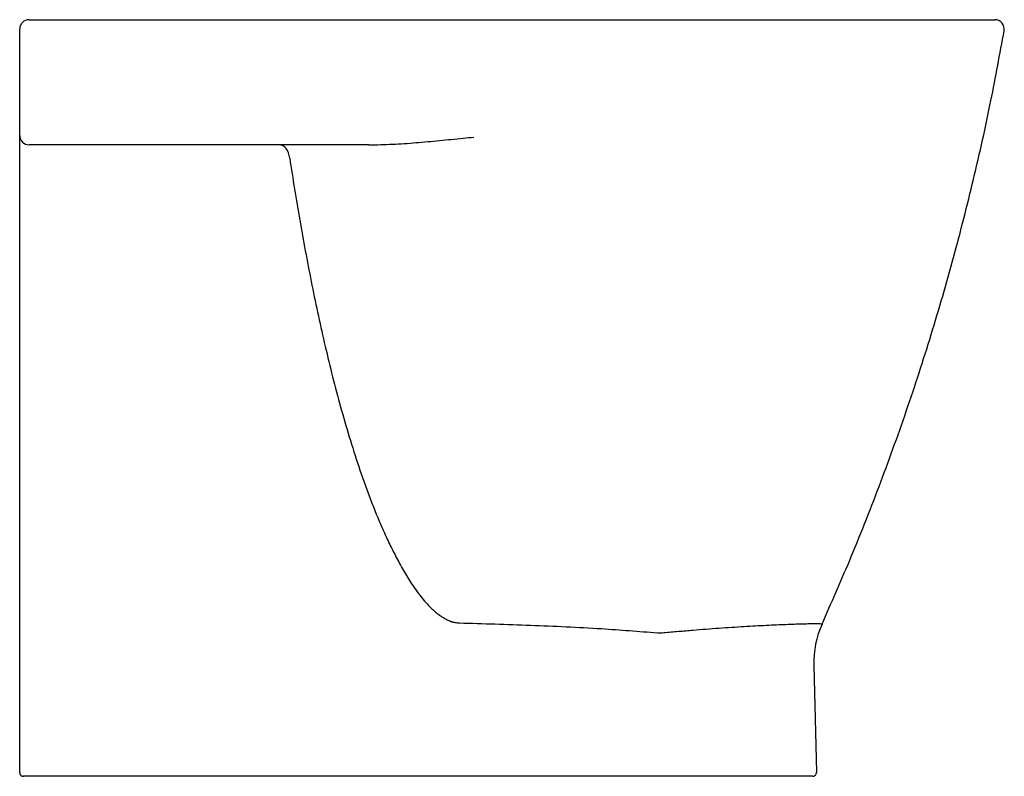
# Model space of a CAD drawing. Header units: millimetres. Extents: x 4125.674 to 4126.193, y 2443.493 to 2443.892.
import ezdxf

# ---------------------------------------------------------------- set-up
doc = ezdxf.new("R2010")
doc.units = ezdxf.units.MM
doc.layers.add('SANINDUSA', color=3, linetype='Continuous')

msp = doc.modelspace()

# ---------------------------------------------------------------- linework, layer by layer
at = {"layer": 'SANINDUSA'}
for p, q in [((4126.092905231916, 2443.551108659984), (4126.09438244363, 2443.494695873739)), ((4126.09238312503, 2443.492643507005), (4126.009935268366, 2443.492643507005))]:
    msp.add_line(p, q, dxfattribs=at)
at = {"layer": 'SANINDUSA', "flags": 128}
msp.add_lwpolyline([(4125.816742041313, 2443.818593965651), (4125.816533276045, 2443.820011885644), (4125.816151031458, 2443.821352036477), (4125.815607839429, 2443.82257040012), (4125.814921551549, 2443.823626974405), (4125.814114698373, 2443.824487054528), (4125.813213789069, 2443.825122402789), (4125.812248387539, 2443.825512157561), (4125.811250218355, 2443.825643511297)], dxfattribs=at)
at = {"layer": 'SANINDUSA'}
for centre, radius, start, end in [((4125.679445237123, 2443.886643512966), 0.005000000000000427, 90, 180), ((4126.188334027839, 2443.886643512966), 0.005000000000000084, 350.0426932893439, 90), ((4125.679445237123, 2443.830643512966), 0.005, 180, 270), ((4126.142888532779, 2443.552417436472), 0.05000043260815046, 155.7627381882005, 181.4999057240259), ((4125.676445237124, 2443.494643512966), 0.00200000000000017, 180, 270), ((4126.092383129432, 2443.494643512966), 0.00200000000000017, 270, 1.49999999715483)]:
    msp.add_arc(centre, radius, start, end, dxfattribs=at)
for points, knots in [([(4125.679445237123, 2443.891643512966), (4125.679445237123, 2443.891643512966), (4125.679673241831, 2443.891643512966), (4125.680240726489, 2443.891643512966), (4125.680368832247, 2443.891643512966), (4125.680651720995, 2443.891643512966), (4125.68080650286, 2443.891643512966), (4125.681310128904, 2443.891643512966), (4125.68208619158, 2443.891643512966), (4125.683068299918, 2443.891643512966), (4125.683883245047, 2443.891643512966), (4125.684167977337, 2443.891643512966), (4125.684764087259, 2443.891643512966), (4125.685076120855, 2443.891643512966), (4125.686686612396, 2443.891643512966), (4125.688144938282, 2443.891643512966), (4125.690580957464, 2443.891643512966), (4125.691434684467, 2443.891643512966), (4125.692779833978, 2443.891643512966), (4125.693238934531, 2443.891643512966), (4125.694168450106, 2443.891643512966), (4125.69464011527, 2443.891643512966), (4125.697032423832, 2443.891643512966), (4125.69905403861, 2443.891643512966), (4125.70224945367, 2443.891643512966), (4125.703347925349, 2443.891643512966), (4125.705558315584, 2443.891643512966), (4125.706672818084, 2443.891643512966), (4125.710043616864, 2443.891643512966), (4125.712326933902, 2443.891643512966), (4125.714647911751, 2443.891643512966)], [0, 0, 0, 0, 0.1250000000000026, 0.1250000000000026, 0.1562500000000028, 0.1562500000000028, 0.1875000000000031, 0.1875000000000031, 0.2500000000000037, 0.3125000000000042, 0.3125000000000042, 0.3437500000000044, 0.3437500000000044, 0.3750000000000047, 0.3750000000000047, 0.5000000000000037, 0.5000000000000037, 0.5625000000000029, 0.5625000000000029, 0.5937500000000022, 0.5937500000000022, 0.6250000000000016, 0.6250000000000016, 0.7500000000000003, 0.7500000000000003, 0.8125, 0.8125, 0.8749999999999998, 0.8749999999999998, 1, 1, 1, 1]), ([(4125.714647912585, 2443.891643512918), (4125.762029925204, 2443.891643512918), (4125.865110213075, 2443.891643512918), (4125.98211506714, 2443.891643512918), (4126.05524455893, 2443.891643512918), (4126.076192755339, 2443.891643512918), (4126.086712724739, 2443.891643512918), (4126.097174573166, 2443.891643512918), (4126.107058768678, 2443.891643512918), (4126.116266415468, 2443.891643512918), (4126.124835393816, 2443.891643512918), (4126.133077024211, 2443.891643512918), (4126.140924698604, 2443.891643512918), (4126.148317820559, 2443.891643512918), (4126.155225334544, 2443.891643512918), (4126.161595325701, 2443.891643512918), (4126.167373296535, 2443.891643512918), (4126.17250492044, 2443.891643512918), (4126.176978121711, 2443.891643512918), (4126.18075445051, 2443.891643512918), (4126.183819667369, 2443.891643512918), (4126.186041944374, 2443.891643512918), (4126.187442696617, 2443.891643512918), (4126.18821211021, 2443.891643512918), (4126.188548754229, 2443.891643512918), (4126.188432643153, 2443.891643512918), (4126.188334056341, 2443.891643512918)], [0, 0, 0, 0, 0.2396637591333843, 0.5213921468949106, 0.5918242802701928, 0.6095681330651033, 0.6273486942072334, 0.6450633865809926, 0.662717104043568, 0.6782986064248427, 0.6939358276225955, 0.7095729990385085, 0.7251544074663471, 0.7407353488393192, 0.7563719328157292, 0.7720085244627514, 0.7875894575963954, 0.8031802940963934, 0.8188269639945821, 0.8344736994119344, 0.8500646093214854, 0.8655992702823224, 0.8811833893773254, 0.8967977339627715, 0.9123737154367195, 0.9999999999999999, 0.9999999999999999, 0.9999999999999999, 0.9999999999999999]), ([(4126.097295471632, 2443.572943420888), (4126.102102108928, 2443.583999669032), (4126.112711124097, 2443.607914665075), (4126.127510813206, 2443.645376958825), (4126.141915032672, 2443.685188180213), (4126.1550036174, 2443.725500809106), (4126.166821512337, 2443.766268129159), (4126.177303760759, 2443.807477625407), (4126.186215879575, 2443.847322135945), (4126.190967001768, 2443.873546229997), (4126.193258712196, 2443.88577894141)], [0, 0, 0, 0, 0.1102872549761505, 0.2392239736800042, 0.3682472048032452, 0.4974066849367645, 0.6267523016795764, 0.7563334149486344, 0.8861995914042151, 1, 1, 1, 1]), ([(4125.674445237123, 2443.817955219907), (4125.674445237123, 2443.818676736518), (4125.674445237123, 2443.819385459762), (4125.674445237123, 2443.820430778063), (4125.674445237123, 2443.820776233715), (4125.674445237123, 2443.82146117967), (4125.674445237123, 2443.821801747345), (4125.674445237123, 2443.8227944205), (4125.674445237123, 2443.823423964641), (4125.674445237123, 2443.824624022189), (4125.674445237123, 2443.825196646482), (4125.674445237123, 2443.826251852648), (4125.674445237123, 2443.826739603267), (4125.674445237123, 2443.827650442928), (4125.674445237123, 2443.828074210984), (4125.674445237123, 2443.828870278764), (4125.674445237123, 2443.829241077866), (4125.674445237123, 2443.829776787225), (4125.674445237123, 2443.829951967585), (4125.674445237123, 2443.830212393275), (4125.674445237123, 2443.830298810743), (4125.674445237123, 2443.830471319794), (4125.674445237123, 2443.830558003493), (4125.674445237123, 2443.830643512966)], [0, 0, 0, 0, 0.1249999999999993, 0.1249999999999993, 0.1874999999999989, 0.1874999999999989, 0.2499999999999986, 0.2499999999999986, 0.3749999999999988, 0.3749999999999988, 0.4999999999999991, 0.4999999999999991, 0.6249999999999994, 0.6249999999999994, 0.7499999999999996, 0.7499999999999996, 0.8749999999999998, 0.8749999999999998, 0.9374999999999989, 0.9374999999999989, 0.9687499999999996, 0.9687499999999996, 1, 1, 1, 1]), ([(4125.858523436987, 2443.825643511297), (4125.862641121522, 2443.825717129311), (4125.870888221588, 2443.825864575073), (4125.883285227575, 2443.826755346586), (4125.89569293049, 2443.827859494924), (4125.905862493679, 2443.828985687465), (4125.911915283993, 2443.829552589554), (4125.913827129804, 2443.829731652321)], [0, 0, 0, 0, 0.2238922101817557, 0.4484222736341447, 0.6723190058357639, 0.8964980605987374, 1, 1, 1, 1]), ([(4125.71485938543, 2443.825643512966), (4125.712526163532, 2443.825643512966), (4125.710216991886, 2443.825643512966), (4125.707360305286, 2443.825643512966), (4125.706789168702, 2443.825643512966), (4125.705658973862, 2443.825643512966), (4125.705099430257, 2443.825643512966), (4125.703437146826, 2443.825643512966), (4125.701264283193, 2443.825643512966), (4125.699177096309, 2443.825643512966), (4125.697644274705, 2443.825643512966), (4125.69713877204, 2443.825643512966), (4125.696138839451, 2443.825643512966), (4125.695643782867, 2443.825643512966), (4125.693223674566, 2443.825643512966), (4125.69144124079, 2443.825643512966), (4125.688991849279, 2443.825643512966), (4125.688213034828, 2443.825643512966), (4125.687103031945, 2443.825643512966), (4125.686743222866, 2443.825643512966), (4125.686051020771, 2443.825643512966), (4125.685717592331, 2443.825643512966), (4125.684112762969, 2443.825643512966), (4125.68302650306, 2443.825643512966), (4125.681695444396, 2443.825643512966), (4125.68130041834, 2443.825643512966), (4125.680627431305, 2443.825643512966), (4125.680347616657, 2443.825643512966), (4125.679674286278, 2443.825643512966), (4125.679445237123, 2443.825643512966), (4125.679445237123, 2443.825643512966)], [0, 0, 0, 0, 0.1250000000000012, 0.1250000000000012, 0.1562500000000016, 0.1562500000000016, 0.1875000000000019, 0.1875000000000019, 0.2500000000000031, 0.3125000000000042, 0.3125000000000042, 0.3437500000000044, 0.3437500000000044, 0.3750000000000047, 0.3750000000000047, 0.5000000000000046, 0.5000000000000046, 0.5625000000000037, 0.5625000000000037, 0.5937500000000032, 0.5937500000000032, 0.6250000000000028, 0.6250000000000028, 0.7500000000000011, 0.7500000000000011, 0.8125000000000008, 0.8125000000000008, 0.8750000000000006, 0.8750000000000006, 1, 1, 1, 1]), ([(4125.674445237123, 2443.494643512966), (4125.674445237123, 2443.506428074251), (4125.674445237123, 2443.518212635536), (4125.674445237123, 2443.529997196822), (4125.674445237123, 2443.577990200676), (4125.674445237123, 2443.625983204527), (4125.674445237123, 2443.673976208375), (4125.674445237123, 2443.721969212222), (4125.674445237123, 2443.769962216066), (4125.674445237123, 2443.817955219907)], [0, 0, 0, 0, 0.03535370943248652, 0.03535370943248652, 0.03535370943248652, 0.1793328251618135, 0.1793328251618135, 0.1793328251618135, 0.3233119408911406, 0.3233119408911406, 0.3233119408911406, 0.3233119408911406]), ([(4125.816742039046, 2443.818593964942), (4125.818395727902, 2443.807719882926), (4125.820155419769, 2443.796865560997), (4125.823917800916, 2443.77520206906), (4125.825920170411, 2443.764392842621), (4125.829142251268, 2443.748219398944), (4125.830252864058, 2443.742835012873), (4125.832556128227, 2443.732081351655), (4125.833748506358, 2443.726713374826), (4125.837460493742, 2443.710657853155), (4125.84011713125, 2443.700012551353), (4125.844455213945, 2443.684157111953), (4125.845960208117, 2443.678890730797), (4125.849106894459, 2443.668401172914), (4125.850748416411, 2443.663177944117), (4125.854194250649, 2443.652782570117), (4125.855998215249, 2443.647610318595), (4125.859809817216, 2443.637329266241), (4125.861816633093, 2443.632220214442), (4125.865033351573, 2443.624620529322), (4125.866141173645, 2443.622096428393), (4125.868440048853, 2443.617082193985), (4125.869625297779, 2443.614595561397), (4125.872079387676, 2443.609669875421), (4125.873348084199, 2443.607230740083), (4125.875988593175, 2443.602410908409), (4125.877360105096, 2443.600030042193), (4125.880239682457, 2443.595345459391), (4125.881746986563, 2443.593041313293), (4125.884156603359, 2443.589668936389), (4125.884986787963, 2443.588556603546), (4125.886697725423, 2443.586383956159), (4125.887578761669, 2443.585322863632), (4125.889405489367, 2443.583264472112), (4125.890351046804, 2443.582267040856), (4125.891833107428, 2443.580833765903), (4125.892337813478, 2443.580366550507), (4125.893113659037, 2443.579684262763), (4125.893375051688, 2443.57945958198), (4125.893908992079, 2443.57902112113), (4125.894178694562, 2443.578804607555), (4125.894997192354, 2443.578164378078), (4125.895555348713, 2443.577749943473), (4125.896702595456, 2443.576951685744), (4125.897288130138, 2443.576570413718), (4125.898481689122, 2443.575852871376), (4125.899090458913, 2443.575516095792), (4125.900024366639, 2443.575049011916), (4125.900339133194, 2443.574899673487), (4125.900816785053, 2443.574685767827), (4125.900976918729, 2443.574616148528), (4125.901218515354, 2443.574514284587), (4125.901299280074, 2443.57448075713), (4125.901461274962, 2443.574414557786), (4125.901544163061, 2443.574381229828), (4125.901623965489, 2443.57434964)], [0, 0, 0, 0, 0.1249999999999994, 0.1249999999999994, 0.2499999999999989, 0.2499999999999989, 0.3124999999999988, 0.3124999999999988, 0.3749999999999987, 0.3749999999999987, 0.4999999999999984, 0.4999999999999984, 0.5624999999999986, 0.5624999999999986, 0.6249999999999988, 0.6249999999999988, 0.6874999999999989, 0.6874999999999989, 0.7499999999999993, 0.7499999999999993, 0.7812499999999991, 0.7812499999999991, 0.8124999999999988, 0.8124999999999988, 0.8437499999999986, 0.8437499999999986, 0.8749999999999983, 0.8749999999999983, 0.9062499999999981, 0.9062499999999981, 0.9218749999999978, 0.9218749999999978, 0.9374999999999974, 0.9374999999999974, 0.9531249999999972, 0.9531249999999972, 0.9609374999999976, 0.9609374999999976, 0.9648437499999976, 0.9648437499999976, 0.9687499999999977, 0.9687499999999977, 0.976562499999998, 0.976562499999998, 0.9843749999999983, 0.9843749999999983, 0.9921874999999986, 0.9921874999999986, 0.9960937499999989, 0.9960937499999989, 0.9980468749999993, 0.9980468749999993, 0.9990234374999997, 0.9990234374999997, 1, 1, 1, 1]), ([(4125.901623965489, 2443.57434964), (4125.901716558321, 2443.574318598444), (4125.901811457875, 2443.574287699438), (4125.901999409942, 2443.574228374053), (4125.902281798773, 2443.574142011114), (4125.902943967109, 2443.573959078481), (4125.90389944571, 2443.573752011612), (4125.904868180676, 2443.573620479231), (4125.905553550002, 2443.573569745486), (4125.90584886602, 2443.573557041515), (4125.906046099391, 2443.573550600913), (4125.906146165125, 2443.573548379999), (4125.906243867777, 2443.573547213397)], [0, 0, 0, 0, 0.06250000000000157, 0.06250000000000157, 0.1250000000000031, 0.2500000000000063, 0.5000000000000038, 0.7500000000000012, 0.8750000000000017, 0.9375000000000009, 0.9375000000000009, 1, 1, 1, 1]), ([(4125.906189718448, 2443.573548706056), (4125.918678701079, 2443.57317129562), (4125.943659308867, 2443.572416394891), (4125.978449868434, 2443.570889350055), (4126.000700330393, 2443.569110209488), (4126.010494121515, 2443.568327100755)], [0, 0, 0, 0, 0.3588594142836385, 0.7177947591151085, 1, 1, 1, 1]), ([(4126.012086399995, 2443.568251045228), (4126.012086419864, 2443.568251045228), (4126.012680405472, 2443.56825104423), (4126.01583198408, 2443.568729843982), (4126.021593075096, 2443.56908361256), (4126.02905496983, 2443.569770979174), (4126.036202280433, 2443.570318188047), (4126.043041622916, 2443.570819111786), (4126.049738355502, 2443.571270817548), (4126.056179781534, 2443.571672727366), (4126.062255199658, 2443.572021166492), (4126.067990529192, 2443.572323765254), (4126.073374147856, 2443.57258067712), (4126.078309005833, 2443.572792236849), (4126.082706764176, 2443.572956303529), (4126.086595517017, 2443.573078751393), (4126.089954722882, 2443.573159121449), (4126.092694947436, 2443.573195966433), (4126.094788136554, 2443.573194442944), (4126.096271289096, 2443.573144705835), (4126.097164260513, 2443.57309144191), (4126.097294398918, 2443.572938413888), (4126.097294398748, 2443.572938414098), (4126.097294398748, 2443.572938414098)], [0, 0, 0, 0, 4.47951878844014e-07, 0.01339209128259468, 0.07157355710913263, 0.1302143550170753, 0.1837037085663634, 0.2371919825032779, 0.2922581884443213, 0.3473231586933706, 0.4010055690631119, 0.4546869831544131, 0.5100593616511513, 0.5654310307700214, 0.6194070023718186, 0.6733826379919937, 0.7291206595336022, 0.7848585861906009, 0.8378143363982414, 0.8907700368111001, 0.9453847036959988, 0.9999995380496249, 1, 1, 1, 1]), ([(4126.097294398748, 2443.572938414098), (4126.097294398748, 2443.572938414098), (4126.097294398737, 2443.572938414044), (4126.097294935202, 2443.572940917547), (4126.097295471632, 2443.572943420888)], [0, 0, 0, 0, 6.493524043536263e-05, 1, 1, 1, 1]), ([(4126.010494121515, 2443.568327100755), (4126.011024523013, 2443.568289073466), (4126.01155494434, 2443.568251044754), (4126.012086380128, 2443.568251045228), (4126.012086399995, 2443.568251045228)], [0, 0, 0, 0, 0.999962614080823, 1, 1, 1, 1])]:
    msp.add_open_spline(points, degree=3, knots=knots, dxfattribs=at)
for points, degree in [([(4125.674445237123, 2443.830643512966), (4125.674445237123, 2443.849278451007), (4125.674445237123, 2443.867953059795), (4125.674445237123, 2443.886643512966)], 3), ([(4125.858523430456, 2443.825643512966), (4125.810637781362, 2443.825643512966), (4125.762749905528, 2443.825643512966), (4125.71485938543, 2443.825643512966)], 3), ([(4126.097295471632, 2443.572943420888), (4126.097290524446, 2443.5729397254)], 1), ([(4126.009935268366, 2443.492643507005), (4125.676445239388, 2443.492643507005)], 1)]:
    msp.add_open_spline(points, degree=degree, dxfattribs=at)

doc.saveas('drawing.dxf')
